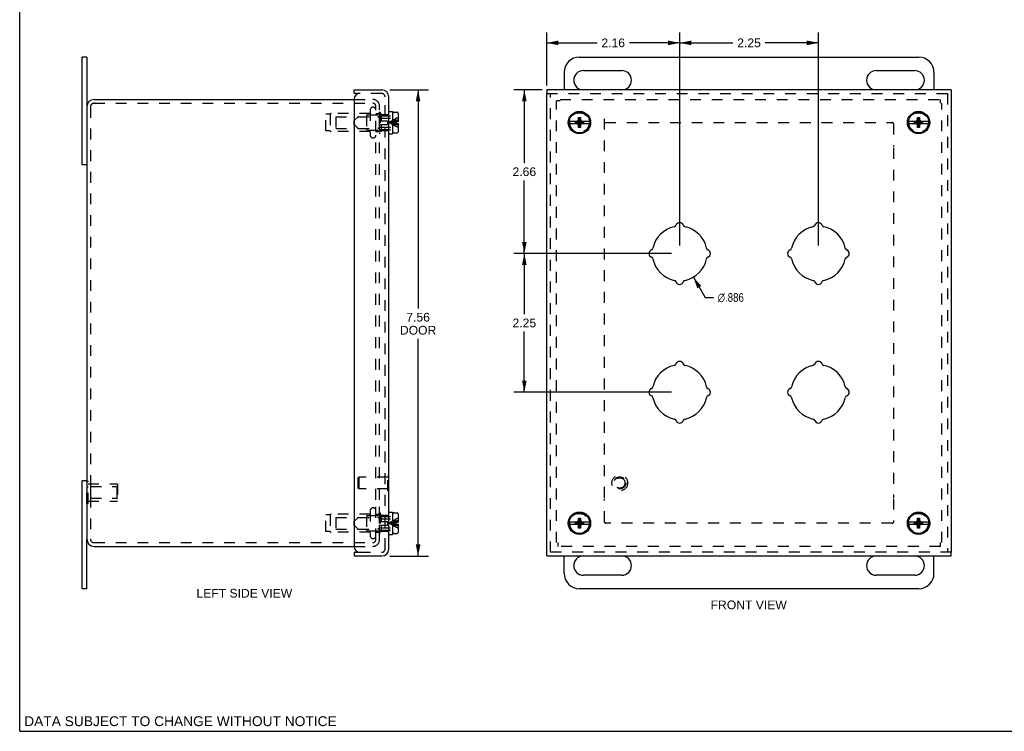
# Model space of a CAD drawing. Header units: inches. Extents: x 0 to 31.9, y 0 to 20.7.
# Tile 1 of 3: x 0 to 16, y 0 to 11.5. Entities that reach past the tile are written whole.
import ezdxf

# ---------------------------------------------------------------- set-up
doc = ezdxf.new("R2010")
doc.units = ezdxf.units.IN
doc.header["$LTSCALE"] = 1.75673
doc.header["$MEASUREMENT"] = 0
doc.linetypes.add('HIDDEN', pattern=[0.2, 0.1, -0.1])
doc.layers.get('0').update_dxf_attribs({"linetype": 'CONTINUOUS'})
for name, color, linetype in [('DEFAULT_2', 8, 'HIDDEN'), ('DIMENSIONS', 7, 'CONTINUOUS'), ('DOOR_ASSEMBLY', 7, 'CONTINUOUS')]:
    doc.layers.add(name, color=color, linetype=linetype)
doc.styles.get("Standard").update_dxf_attribs({"font": 'arial.ttf'})
doc.styles.add('TEXTSTYLE_1', font='gdt', dxfattribs={"width": 0.8})
doc.dimstyles.new('DIMSTYLE_1', dxfattribs={"dimtxt": 0.140914, "dimasz": 0.187886, "dimexe": 0.09, "dimexo": 0.07, "dimgap": 0.09, "dimtad": 0, "dimtih": 1, "dimtoh": 1, "dimdec": 3, "dimzin": 4, "dimdsep": 46, "dimtxsty": 'Standard', "dimblk": '_FILLED', "dimblk1": '_FILLED', "dimblk2": '_FILLED', "dimcen": 0.09, "dimadec": 3, "dimazin": 1, "dimtfac": 1, "dimtdec": 3, "dimtofl": 0, "dimtmove": 0, "dimatfit": 1, "dimldrblk": '_FILLED', "dimfxl": 0, "dimtolj": 1, "dimtzin": 4, "dimarcsym": 0})
doc.dimstyles.new('DIMSTYLE_2', dxfattribs={"dimtxt": 0.140914, "dimasz": 0.187886, "dimexe": 0.09, "dimexo": 0.07, "dimgap": 0.0375, "dimtad": 0, "dimtih": 1, "dimtoh": 1, "dimzin": 4, "dimdsep": 46, "dimtxsty": 'Standard', "dimblk": '_FILLED', "dimblk1": '_FILLED', "dimblk2": '_FILLED', "dimcen": 0.09, "dimadec": 3, "dimazin": 1, "dimtfac": 1, "dimtdec": 3, "dimtofl": 0, "dimtmove": 0, "dimatfit": 3, "dimldrblk": '_FILLED', "dimfxl": 0, "dimtolj": 1, "dimtzin": 4, "dimarcsym": 0})

# ---------------------------------------------------------------- blocks, each defined once
blk = doc.blocks.new('_FILLED')
at = {"color": 0, "linetype": 'ByBlock'}
blk.add_solid([(0, 0), (-1, 0.2), (-1, -0.2)], dxfattribs=at)
blk = doc.blocks.new('*D1')
at = {"layer": 'DIMENSIONS', "color": 2, "linetype": 'Continuous'}
for p, q in [((10.928, 7.368), (11.12, 7.038)), ((11.12, 7.038), (11.252, 7.038))]:
    blk.add_line(p, q, dxfattribs=at)
at = {"layer": 'DIMENSIONS', "color": 2, "linetype": 'Continuous', "xscale": 0.1878855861, "yscale": 0.1878855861, "zscale": 0.1878855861, "rotation": 120.2599769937}
blk.add_blockref('_FILLED', (10.928, 7.368), dxfattribs=at)
at = {"layer": 'DIMENSIONS', "color": 2, "linetype": 'Continuous', "insert": (11.323, 7.109), "char_height": 0.14091, "width": 0.57082, "attachment_point": 1, "line_spacing_factor": 0.9, "style": 'TEXTSTYLE_1'}
blk.add_mtext('{\\fgdt;n}\\fArial;.886', dxfattribs=at)
blk = doc.blocks.new('*D2')
at = {"layer": 'DIMENSIONS', "color": 2, "linetype": 'Continuous'}
for p, q in [((6.005, 10.407), (6.631, 10.407)), ((6.462, 10.407), (6.462, 6.859)), ((6.462, 2.844), (6.462, 6.366)), ((6.005, 2.844), (6.631, 2.844))]:
    blk.add_line(p, q, dxfattribs=at)
at = {"layer": 'DIMENSIONS', "color": 2, "linetype": 'Continuous', "xscale": 0.1878855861, "yscale": 0.1878855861, "zscale": 0.1878855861}
for p, rotation in [((6.462, 10.407), 90), ((6.462, 2.844), 270)]:
    blk.add_blockref('_FILLED', p, dxfattribs=dict(at, rotation=rotation))
at = {"layer": 'DIMENSIONS', "color": 2, "linetype": 'Continuous', "insert": (6.462, 6.789), "char_height": 0.1409, "width": 0.58985, "attachment_point": 2, "line_spacing_factor": 0.9}
blk.add_mtext('7.56\\PDOOR', dxfattribs=at)
blk = doc.blocks.new('*D13')
at = {"layer": 'DIMENSIONS', "color": 2, "linetype": 'Continuous'}
for p, q in [((8.477, 10.407), (8.016, 10.407)), ((8.185, 10.407), (8.185, 9.22)), ((8.185, 7.751), (8.185, 8.938)), ((10.573, 7.751), (8.016, 7.751))]:
    blk.add_line(p, q, dxfattribs=at)
at = {"layer": 'DIMENSIONS', "color": 2, "linetype": 'Continuous', "xscale": 0.1878855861, "yscale": 0.1878855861, "zscale": 0.1878855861}
for p, rotation in [((8.185, 10.407), 90), ((8.185, 7.751), 270)]:
    blk.add_blockref('_FILLED', p, dxfattribs=dict(at, rotation=rotation))
at = {"layer": 'DIMENSIONS', "color": 2, "linetype": 'Continuous', "insert": (8.185, 9.149), "char_height": 0.1409, "width": 0.38293, "attachment_point": 2, "line_spacing_factor": 0.9}
blk.add_mtext('2.66', dxfattribs=at)
blk = doc.blocks.new('*D14')
at = {"layer": 'DIMENSIONS', "color": 2, "linetype": 'Continuous'}
for p, q in [((8.548, 10.478), (8.548, 11.338)), ((10.705, 7.882), (10.705, 11.338)), ((8.548, 11.169), (9.365, 11.169)), ((10.705, 11.169), (9.889, 11.169))]:
    blk.add_line(p, q, dxfattribs=at)
at = {"layer": 'DIMENSIONS', "color": 2, "linetype": 'Continuous', "xscale": 0.1878855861, "yscale": 0.1878855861, "zscale": 0.1878855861, "rotation": 180}
blk.add_blockref('_FILLED', (8.548, 11.169), dxfattribs=at)
at = {"layer": 'DIMENSIONS', "color": 2, "linetype": 'Continuous', "xscale": 0.1878855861, "yscale": 0.1878855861, "zscale": 0.1878855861}
blk.add_blockref('_FILLED', (10.705, 11.169), dxfattribs=at)
at = {"layer": 'DIMENSIONS', "color": 2, "linetype": 'Continuous', "insert": (9.627, 11.24), "char_height": 0.1409, "width": 0.38293, "attachment_point": 2, "line_spacing_factor": 0.9}
blk.add_mtext('2.16', dxfattribs=at)
blk = doc.blocks.new('*D15')
at = {"layer": 'DIMENSIONS', "color": 2, "linetype": 'Continuous'}
for p, q in [((10.705, 7.882), (10.705, 11.338)), ((12.955, 7.882), (12.955, 11.338)), ((10.705, 11.169), (11.568, 11.169)), ((12.955, 11.169), (12.092, 11.169))]:
    blk.add_line(p, q, dxfattribs=at)
at = {"layer": 'DIMENSIONS', "color": 2, "linetype": 'Continuous', "xscale": 0.1878855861, "yscale": 0.1878855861, "zscale": 0.1878855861, "rotation": 180}
blk.add_blockref('_FILLED', (10.705, 11.169), dxfattribs=at)
at = {"layer": 'DIMENSIONS', "color": 2, "linetype": 'Continuous', "xscale": 0.1878855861, "yscale": 0.1878855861, "zscale": 0.1878855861}
blk.add_blockref('_FILLED', (12.955, 11.169), dxfattribs=at)
at = {"layer": 'DIMENSIONS', "color": 2, "linetype": 'Continuous', "insert": (11.83, 11.24), "char_height": 0.1409, "width": 0.38293, "attachment_point": 2, "line_spacing_factor": 0.9}
blk.add_mtext('2.25', dxfattribs=at)
blk = doc.blocks.new('*D16')
at = {"layer": 'DIMENSIONS', "color": 2, "linetype": 'Continuous'}
for p, q in [((10.573, 7.751), (8.016, 7.751)), ((8.185, 7.751), (8.185, 6.767)), ((8.185, 5.501), (8.185, 6.485)), ((10.573, 5.501), (8.016, 5.501))]:
    blk.add_line(p, q, dxfattribs=at)
at = {"layer": 'DIMENSIONS', "color": 2, "linetype": 'Continuous', "xscale": 0.1878855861, "yscale": 0.1878855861, "zscale": 0.1878855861}
for p, rotation in [((8.185, 7.751), 90), ((8.185, 5.501), 270)]:
    blk.add_blockref('_FILLED', p, dxfattribs=dict(at, rotation=rotation))
at = {"layer": 'DIMENSIONS', "color": 2, "linetype": 'Continuous', "insert": (8.185, 6.696), "char_height": 0.1409, "width": 0.38293, "attachment_point": 2, "line_spacing_factor": 0.9}
blk.add_mtext('2.25', dxfattribs=at)

msp = doc.modelspace()

# ---------------------------------------------------------------- linework, layer by layer
at = {"color": 7, "linetype": 'Continuous'}
for p, q in [((0, 0), (0, 20.6674)), ((1.0877, 10.9382), (1.0127, 10.9382)), ((1.0877, 10.9382), (1.0877, 10.1307)), ((9.0797, 10.9382), (14.5797, 10.9382)), ((9.1422, 10.7195), (9.7672, 10.7195)), ((13.8922, 10.7195), (14.5172, 10.7195)), ((8.8297, 10.6882), (8.8297, 10.407)), ((14.8297, 10.6882), (14.8297, 10.407)), ((9.7672, 10.407), (9.1422, 10.407)), ((14.5172, 10.407), (13.8922, 10.407)), ((1.0877, 9.1882), (1.0127, 9.1882)), ((1.0877, 4.0632), (1.0127, 4.0632)), ((1.0877, 2.3132), (1.0877, 3.1207)), ((8.8297, 2.5632), (8.8297, 2.8445)), ((9.1422, 2.8445), (9.7672, 2.8445)), ((13.8922, 2.8445), (14.5172, 2.8445)), ((14.8297, 2.5632), (14.8297, 2.8445)), ((9.7672, 2.532), (9.1422, 2.532)), ((14.5172, 2.532), (13.8922, 2.532)), ((1.0877, 2.3132), (1.0127, 2.3132)), ((14.5797, 2.3132), (9.0797, 2.3132)), ((0, 0), (31.9405, 0))]:
    msp.add_line(p, q, dxfattribs=at)
at = {"color": 3, "linetype": 'Continuous'}
for p, q in [((1.0127, 9.1882), (1.0127, 10.9382)), ((1.2077, 10.2507), (5.4257, 10.2507)), ((1.0877, 10.1307), (1.0877, 3.1207)), ((1.0127, 2.3132), (1.0127, 4.0632)), ((1.2077, 3.0007), (5.4257, 3.0007))]:
    msp.add_line(p, q, dxfattribs=at)
at = {"color": 7, "linetype": 'Continuous'}
for centre, radius, start, end in [((9.0797, 10.6882), 0.25, 90, 180), ((14.5797, 10.6882), 0.25, 0, 90), ((9.1422, 10.5632), 0.1562, 90, 270), ((9.7672, 10.5632), 0.1562, 270, 90), ((13.8922, 10.5632), 0.1562, 90, 270), ((14.5172, 10.5632), 0.1562, 270, 90), ((9.1422, 2.6882), 0.1562, 90, 270), ((9.7672, 2.6882), 0.1562, 270, 90), ((13.8922, 2.6882), 0.1562, 90, 270), ((14.5172, 2.6882), 0.1562, 270, 90), ((9.0797, 2.5632), 0.25, 180, 270), ((14.5797, 2.5632), 0.25, 270, 360)]:
    msp.add_arc(centre, radius, start, end, dxfattribs=at)
at = {"color": 3, "linetype": 'Continuous'}
for centre, start, end in [((1.2077, 10.1307), 90, 180), ((1.2077, 3.1207), 180, 270)]:
    msp.add_arc(centre, 0.12, start, end, dxfattribs=at)
at = {"layer": 'DEFAULT_2', "color": 8, "linetype": 'HIDDEN'}
for p, q in [((5.4257, 10.2507), (5.7227, 10.2507)), ((8.7047, 3.0607), (8.7047, 10.2287)), ((8.7647, 10.2287), (8.7047, 10.2287)), ((8.7647, 10.2507), (14.9327, 10.2507)), ((14.9327, 10.1907), (14.9327, 10.2507)), ((1.1477, 10.1307), (1.1477, 3.1207)), ((1.2077, 10.1907), (5.7227, 10.1907)), ((5.6852, 10.0795), (5.6852, 9.672)), ((5.7777, 3.757), (5.7777, 10.1387)), ((5.8377, 3.757), (5.8377, 10.1387)), ((14.9547, 3.0607), (14.9547, 10.1907)), ((4.9652, 9.7407), (4.9652, 10.0107)), ((5.0342, 10.0107), (4.9652, 10.0107)), ((5.0342, 10.0107), (5.0342, 9.7407)), ((5.6852, 10.0217), (5.0521, 10.0217)), ((5.1277, 9.9707), (5.1277, 9.7807)), ((5.1277, 9.9707), (5.6277, 9.9707)), ((5.6277, 9.9907), (5.6277, 9.7607)), ((5.6377, 10.0007), (5.8477, 10.0007)), ((5.7777, 10.0217), (5.8197, 10.0217)), ((5.8297, 10.0457), (5.8297, 9.7057)), ((5.8297, 10.0457), (5.8477, 10.0457)), ((5.8477, 10.0457), (5.8477, 9.7057)), ((9.486, 3.79), (9.486, 10.0117)), ((5.1277, 9.7807), (5.6277, 9.7807)), ((5.6377, 9.7507), (5.8477, 9.7507)), ((9.494, 9.8757), (14.1535, 9.8757)), ((14.1735, 9.8557), (14.1735, 9.4795)), ((5.0342, 9.7407), (4.9652, 9.7407)), ((5.6852, 9.7297), (5.0521, 9.7297)), ((5.7777, 9.7297), (5.8197, 9.7297)), ((5.8297, 9.7057), (5.8477, 9.7057)), ((14.1735, 9.4615), (14.1735, 3.79)), ((1.0873, 3.6956), (1.0873, 4.0558)), ((1.0873, 4.0558), (1.1083, 4.0558)), ((1.1083, 3.6956), (1.1083, 4.0558)), ((1.1083, 4.0157), (1.5873, 4.0157)), ((1.5873, 4.0157), (1.5873, 3.7357)), ((1.0873, 3.9658), (1.1083, 3.9658)), ((1.1498, 3.9707), (1.5773, 3.9707)), ((1.1498, 3.9707), (1.1498, 3.7807)), ((1.5773, 3.9707), (1.5873, 3.9807)), ((1.5773, 3.9707), (1.5773, 3.7807)), ((1.0873, 3.7856), (1.1083, 3.7856)), ((1.0873, 3.6956), (1.1083, 3.6956)), ((1.1083, 3.7357), (1.5873, 3.7357)), ((1.1498, 3.7807), (1.5773, 3.7807)), ((1.5773, 3.7807), (1.5873, 3.7707)), ((5.7777, 3.1127), (5.7777, 3.7568)), ((5.8377, 3.1127), (5.8377, 3.7568)), ((9.486, 3.3957), (9.486, 3.772)), ((14.1735, 3.774), (14.1735, 3.3957)), ((5.6852, 3.5217), (5.0521, 3.5217)), ((5.6852, 3.5795), (5.6852, 3.172)), ((5.7777, 3.5217), (5.8197, 3.5217)), ((5.8297, 3.5457), (5.8477, 3.5457)), ((5.8297, 3.5457), (5.8297, 3.2057)), ((5.8477, 3.5457), (5.8477, 3.2057)), ((5.0342, 3.5107), (4.9652, 3.5107)), ((4.9652, 3.2407), (4.9652, 3.5107)), ((5.0342, 3.5107), (5.0342, 3.2407)), ((5.1277, 3.4707), (5.6277, 3.4707)), ((5.1277, 3.4707), (5.1277, 3.2807)), ((5.6277, 3.4907), (5.6277, 3.2607)), ((5.6377, 3.5007), (5.8477, 3.5007)), ((14.1535, 3.3757), (9.506, 3.3757)), ((5.0342, 3.2407), (4.9652, 3.2407)), ((5.6852, 3.2297), (5.0521, 3.2297)), ((5.1277, 3.2807), (5.6277, 3.2807)), ((5.6377, 3.2507), (5.8477, 3.2507)), ((5.7777, 3.2297), (5.8197, 3.2297)), ((5.8297, 3.2057), (5.8477, 3.2057)), ((1.2077, 3.0607), (5.7227, 3.0607)), ((5.7227, 3.0607), (5.7257, 3.0607)), ((8.7267, 3.0607), (8.7267, 3.0007)), ((14.9327, 3.0007), (14.9327, 3.0607)), ((5.4257, 3.0007), (5.7257, 3.0007)), ((14.9327, 3.0007), (8.7267, 3.0007))]:
    msp.add_line(p, q, dxfattribs=at)
for centre in [(9.0797, 9.8757), (14.5797, 9.8757), (9.0797, 3.3757), (14.5797, 3.3757)]:
    msp.add_circle(centre, 0.1585, dxfattribs=at)
for centre, radius, start, end in [((5.7257, 10.1387), 0.112, 0, 90), ((1.2077, 10.1307), 0.06, 90, 180), ((5.7314, 10.0795), 0.0462, 0, 180), ((5.7257, 10.1387), 0.052, 0, 90), ((5.0521, 10.0017), 0.02, 90, 153.25632), ((5.6377, 9.9907), 0.01, 90, 180.00003), ((5.8197, 10.0317), 0.01, 270, 359.99996), ((5.6377, 9.7607), 0.01, 179.99997, 270), ((14.1535, 9.8557), 0.02, 0, 90), ((5.0521, 9.7497), 0.02, 206.74368, 270), ((5.7314, 9.672), 0.0462, 180, 360), ((5.8197, 9.7197), 0.01, 0.00004, 90), ((5.0521, 3.5017), 0.02, 90, 153.25632), ((5.7314, 3.5795), 0.0462, 0, 180), ((5.8197, 3.5317), 0.01, 270, 359.99996), ((5.6377, 3.4907), 0.01, 90, 180.00003), ((9.506, 3.3957), 0.02, 180, 270), ((14.1535, 3.3957), 0.02, 270, 360), ((5.0521, 3.2497), 0.02, 206.74368, 270), ((5.6377, 3.2607), 0.01, 179.99997, 270), ((5.8197, 3.2197), 0.01, 0.00004, 90), ((1.2077, 3.1207), 0.06, 180, 270), ((5.7314, 3.172), 0.0462, 180, 360), ((5.7257, 3.1127), 0.112, 270, 360), ((5.7257, 3.1127), 0.052, 270, 360)]:
    msp.add_arc(centre, radius, start, end, dxfattribs=at)
at = {"layer": 'DOOR_ASSEMBLY', "color": 7, "linetype": 'Continuous'}
for p, q in [((5.4257, 10.347), (5.4257, 10.407)), ((8.5485, 10.407), (8.5485, 10.347)), ((15.111, 10.407), (15.111, 10.347)), ((5.5157, 10.347), (5.4257, 10.347)), ((5.9857, 10.0567), (6.0482, 10.0567)), ((6.0482, 10.0567), (6.0482, 9.6947)), ((6.0482, 9.9487), (6.0532, 9.9487)), ((6.0532, 9.7237), (6.0532, 10.0277)), ((6.0682, 10.0427), (6.1212, 10.0427)), ((6.1362, 10.0277), (6.1362, 9.8922)), ((9.0327, 9.8922), (9.0521, 9.9034)), ((9.0521, 9.9034), (9.0632, 9.9227)), ((9.0521, 9.848), (9.1074, 9.9034)), ((9.1074, 9.848), (9.0521, 9.9034)), ((9.0632, 9.7957), (9.0962, 9.9557)), ((9.0632, 9.9227), (9.0632, 9.9557)), ((9.0962, 9.7957), (9.0632, 9.9557)), ((9.0632, 9.9557), (9.0962, 9.9557)), ((9.0632, 9.8287), (9.0962, 9.9227)), ((9.0962, 9.8287), (9.0632, 9.9227)), ((9.0962, 9.9557), (9.0962, 9.9227)), ((9.0962, 9.9227), (9.1074, 9.9034)), ((9.1074, 9.9034), (9.1267, 9.8922)), ((14.5327, 9.8922), (14.5521, 9.9034)), ((14.5521, 9.9034), (14.5632, 9.9227)), ((14.5521, 9.848), (14.6074, 9.9034)), ((14.5521, 9.9034), (14.6074, 9.848)), ((14.5632, 9.7957), (14.5962, 9.9557)), ((14.5632, 9.9227), (14.5632, 9.9557)), ((14.5632, 9.9557), (14.5962, 9.9557)), ((14.5962, 9.7957), (14.5632, 9.9557)), ((14.5632, 9.8287), (14.5962, 9.9227)), ((14.5962, 9.8287), (14.5632, 9.9227)), ((14.5962, 9.9557), (14.5962, 9.9227)), ((14.5962, 9.9227), (14.6074, 9.9034)), ((14.6074, 9.9034), (14.6267, 9.8922)), ((6.0482, 9.8027), (6.0532, 9.8027)), ((6.1032, 9.8922), (6.1032, 9.8592)), ((6.1032, 9.8922), (6.1362, 9.8922)), ((6.1032, 9.8592), (6.1362, 9.8592)), ((6.1362, 9.8592), (6.1362, 9.7237)), ((9.0472, 9.8922), (8.9136, 9.8922)), ((8.9136, 9.8592), (9.0472, 9.8592)), ((9.015, 9.8624), (9.015, 9.8891)), ((9.015, 9.8891), (9.1445, 9.8624)), ((9.015, 9.8891), (9.0417, 9.8891)), ((9.015, 9.8624), (9.1445, 9.8891)), ((9.0417, 9.8624), (9.015, 9.8624)), ((9.0521, 9.848), (9.0327, 9.8592)), ((9.0417, 9.8891), (9.0472, 9.8922)), ((9.0417, 9.8624), (9.1178, 9.8891)), ((9.0417, 9.8891), (9.1178, 9.8624)), ((9.0472, 9.8592), (9.0417, 9.8624)), ((9.0632, 9.8287), (9.0521, 9.848)), ((9.0632, 9.7957), (9.0632, 9.8287)), ((9.0962, 9.7957), (9.0632, 9.7957)), ((9.1074, 9.848), (9.0962, 9.8287)), ((9.0962, 9.8287), (9.0962, 9.7957)), ((9.1267, 9.8592), (9.1074, 9.848)), ((9.1123, 9.8922), (9.1178, 9.8891)), ((9.2459, 9.8922), (9.1123, 9.8922)), ((9.1178, 9.8624), (9.1123, 9.8592)), ((9.1123, 9.8592), (9.2459, 9.8592)), ((9.1178, 9.8891), (9.1445, 9.8891)), ((9.1445, 9.8624), (9.1178, 9.8624)), ((9.1445, 9.8891), (9.1445, 9.8624)), ((14.5472, 9.8922), (14.4136, 9.8922)), ((14.4136, 9.8592), (14.5472, 9.8592)), ((14.515, 9.8624), (14.515, 9.8891)), ((14.515, 9.8624), (14.6445, 9.8891)), ((14.515, 9.8891), (14.5417, 9.8891)), ((14.515, 9.8891), (14.6445, 9.8624)), ((14.5417, 9.8624), (14.515, 9.8624)), ((14.5521, 9.848), (14.5327, 9.8592)), ((14.5417, 9.8891), (14.5472, 9.8922)), ((14.5417, 9.8624), (14.6178, 9.8891)), ((14.5417, 9.8891), (14.6178, 9.8624)), ((14.5472, 9.8592), (14.5417, 9.8624)), ((14.5632, 9.8287), (14.5521, 9.848)), ((14.5632, 9.7957), (14.5632, 9.8287)), ((14.5962, 9.7957), (14.5632, 9.7957)), ((14.6074, 9.848), (14.5962, 9.8287)), ((14.5962, 9.8287), (14.5962, 9.7957)), ((14.6267, 9.8592), (14.6074, 9.848)), ((14.7459, 9.8922), (14.6123, 9.8922)), ((14.6123, 9.8922), (14.6178, 9.8891)), ((14.6178, 9.8624), (14.6123, 9.8592)), ((14.6123, 9.8592), (14.7459, 9.8592)), ((14.6178, 9.8891), (14.6445, 9.8891)), ((14.6445, 9.8624), (14.6178, 9.8624)), ((14.6445, 9.8891), (14.6445, 9.8624)), ((5.9857, 9.6947), (6.0482, 9.6947)), ((6.0682, 9.7087), (6.1212, 9.7087)), ((5.9897, 4.1575), (5.9857, 4.1575)), ((5.9897, 3.9015), (5.9897, 4.1575)), ((5.9897, 3.9015), (5.9857, 3.9015)), ((5.9857, 3.5567), (6.0482, 3.5567)), ((6.0482, 3.5567), (6.0482, 3.1947)), ((6.0532, 3.2237), (6.0532, 3.5277)), ((6.0682, 3.5427), (6.1212, 3.5427)), ((6.1362, 3.5277), (6.1362, 3.3922)), ((6.0482, 3.4487), (6.0532, 3.4487)), ((6.1032, 3.3922), (6.1362, 3.3922)), ((6.1032, 3.3922), (6.1032, 3.3592)), ((6.1032, 3.3592), (6.1362, 3.3592)), ((6.1362, 3.3592), (6.1362, 3.2237)), ((9.0472, 3.3922), (8.9136, 3.3922)), ((8.9136, 3.3592), (9.0472, 3.3592)), ((9.015, 3.3891), (9.1445, 3.3624)), ((9.015, 3.3891), (9.0417, 3.3891)), ((9.015, 3.3624), (9.015, 3.3891)), ((9.015, 3.3624), (9.1445, 3.3891)), ((9.0417, 3.3624), (9.015, 3.3624)), ((9.0327, 3.3922), (9.0521, 3.4034)), ((9.0521, 3.348), (9.0327, 3.3592)), ((9.0417, 3.3891), (9.0472, 3.3922)), ((9.0417, 3.3891), (9.1178, 3.3624)), ((9.0417, 3.3624), (9.1178, 3.3891)), ((9.0472, 3.3592), (9.0417, 3.3624)), ((9.0521, 3.4034), (9.0632, 3.4227)), ((9.0521, 3.4034), (9.1074, 3.348)), ((9.0521, 3.348), (9.1074, 3.4034)), ((9.0962, 3.2957), (9.0632, 3.4557)), ((9.0632, 3.4557), (9.0962, 3.4557)), ((9.0632, 3.4227), (9.0632, 3.4557)), ((9.0632, 3.2957), (9.0962, 3.4557)), ((9.0962, 3.3287), (9.0632, 3.4227)), ((9.0632, 3.3287), (9.0962, 3.4227)), ((9.0962, 3.4557), (9.0962, 3.4227)), ((9.0962, 3.4227), (9.1074, 3.4034)), ((9.1074, 3.4034), (9.1267, 3.3922)), ((9.1267, 3.3592), (9.1074, 3.348)), ((9.1123, 3.3922), (9.1178, 3.3891)), ((9.2459, 3.3922), (9.1123, 3.3922)), ((9.1178, 3.3624), (9.1123, 3.3592)), ((9.1123, 3.3592), (9.2459, 3.3592)), ((9.1178, 3.3891), (9.1445, 3.3891)), ((9.1445, 3.3624), (9.1178, 3.3624)), ((9.1445, 3.3891), (9.1445, 3.3624)), ((14.5472, 3.3922), (14.4136, 3.3922)), ((14.4136, 3.3592), (14.5472, 3.3592)), ((14.515, 3.3624), (14.6445, 3.3891)), ((14.515, 3.3891), (14.5417, 3.3891)), ((14.515, 3.3891), (14.6445, 3.3624)), ((14.515, 3.3624), (14.515, 3.3891)), ((14.5417, 3.3624), (14.515, 3.3624)), ((14.5327, 3.3922), (14.5521, 3.4034)), ((14.5521, 3.348), (14.5327, 3.3592)), ((14.5417, 3.3891), (14.5472, 3.3922)), ((14.5417, 3.3891), (14.6178, 3.3624)), ((14.5417, 3.3624), (14.6178, 3.3891)), ((14.5472, 3.3592), (14.5417, 3.3624)), ((14.5521, 3.4034), (14.5632, 3.4227)), ((14.5521, 3.4034), (14.6074, 3.348)), ((14.5521, 3.348), (14.6074, 3.4034)), ((14.5632, 3.4557), (14.5962, 3.4557)), ((14.5962, 3.2957), (14.5632, 3.4557)), ((14.5632, 3.4227), (14.5632, 3.4557)), ((14.5632, 3.2957), (14.5962, 3.4557)), ((14.5962, 3.3287), (14.5632, 3.4227)), ((14.5632, 3.3287), (14.5962, 3.4227)), ((14.5962, 3.4557), (14.5962, 3.4227)), ((14.5962, 3.4227), (14.6074, 3.4034)), ((14.6074, 3.4034), (14.6267, 3.3922)), ((14.6267, 3.3592), (14.6074, 3.348)), ((14.7459, 3.3922), (14.6123, 3.3922)), ((14.6123, 3.3922), (14.6178, 3.3891)), ((14.6178, 3.3624), (14.6123, 3.3592)), ((14.6123, 3.3592), (14.7459, 3.3592)), ((14.6178, 3.3891), (14.6445, 3.3891)), ((14.6445, 3.3624), (14.6178, 3.3624)), ((14.6445, 3.3891), (14.6445, 3.3624)), ((5.9857, 3.1947), (6.0482, 3.1947)), ((6.0482, 3.3027), (6.0532, 3.3027)), ((6.0682, 3.2087), (6.1212, 3.2087)), ((9.0632, 3.3287), (9.0521, 3.348)), ((9.0632, 3.2957), (9.0632, 3.3287)), ((9.0962, 3.2957), (9.0632, 3.2957)), ((9.1074, 3.348), (9.0962, 3.3287)), ((9.0962, 3.3287), (9.0962, 3.2957)), ((14.5632, 3.3287), (14.5521, 3.348)), ((14.5632, 3.2957), (14.5632, 3.3287)), ((14.5962, 3.2957), (14.5632, 3.2957)), ((14.6074, 3.348), (14.5962, 3.3287)), ((14.5962, 3.3287), (14.5962, 3.2957)), ((5.4257, 2.9045), (5.5157, 2.9045)), ((5.4257, 2.9045), (5.4257, 2.8445)), ((8.5485, 2.8445), (8.5485, 2.9045)), ((15.111, 2.8445), (15.111, 2.9045))]:
    msp.add_line(p, q, dxfattribs=at)
at = {"layer": 'DOOR_ASSEMBLY', "color": 3, "linetype": 'Continuous'}
for p, q in [((5.4257, 10.407), (5.8737, 10.407)), ((15.111, 10.407), (8.5485, 10.407)), ((5.4257, 10.257), (5.4257, 2.9945)), ((5.9857, 2.9565), (5.9857, 10.295)), ((8.5485, 2.9045), (8.5485, 10.347)), ((15.111, 10.347), (15.111, 2.9045)), ((5.4257, 2.8445), (5.8737, 2.8445)), ((8.5485, 2.8445), (15.111, 2.8445))]:
    msp.add_line(p, q, dxfattribs=at)
at = {"layer": 'DOOR_ASSEMBLY', "color": 8, "linetype": 'HIDDEN'}
for p, q in [((5.8737, 10.347), (5.5157, 10.347)), ((5.9257, 2.9565), (5.9257, 10.295)), ((8.5485, 10.347), (15.111, 10.347)), ((8.6085, 2.9045), (8.6085, 10.347)), ((15.051, 10.347), (15.051, 2.9045)), ((5.4262, 9.9087), (5.4828, 9.9653)), ((5.4262, 9.8427), (5.4262, 9.9087)), ((5.4934, 9.9697), (5.807, 9.9697)), ((5.8298, 9.9531), (5.8176, 9.9653)), ((5.8382, 9.9962), (5.8607, 10.0187)), ((5.8382, 9.9057), (5.8382, 9.9962)), ((5.8382, 9.9857), (6.0482, 9.9857)), ((5.8382, 9.9057), (5.9682, 9.9057)), ((5.8404, 9.9487), (6.0482, 9.9487)), ((5.8607, 10.0187), (5.8607, 9.9057)), ((5.8607, 10.0057), (5.9857, 10.0057)), ((5.9682, 9.9057), (5.9682, 9.8457)), ((5.4262, 9.8427), (5.4828, 9.7861)), ((5.4934, 9.7817), (5.807, 9.7817)), ((5.8298, 9.7983), (5.8176, 9.7861)), ((5.8382, 9.7552), (5.8382, 9.8457)), ((5.8382, 9.8457), (5.9682, 9.8457)), ((5.8382, 9.7657), (6.0482, 9.7657)), ((5.8382, 9.7552), (5.8607, 9.7327)), ((5.8404, 9.8027), (6.0482, 9.8027)), ((5.8607, 9.8457), (5.8607, 9.7327)), ((5.8607, 9.7457), (5.9857, 9.7457)), ((6.0677, 9.8851), (6.0502, 9.8829)), ((6.0677, 9.8663), (6.0502, 9.8685)), ((5.9857, 4.1575), (5.9717, 4.1575)), ((5.9717, 3.9015), (5.9717, 4.1575)), ((5.4897, 4.1135), (5.4997, 4.1235)), ((5.4897, 3.9455), (5.4897, 4.1135)), ((5.9717, 4.1235), (5.4997, 4.1235)), ((5.4997, 4.1235), (5.4997, 3.9355)), ((5.4897, 3.9455), (5.4997, 3.9355)), ((5.9717, 3.9355), (5.4997, 3.9355)), ((5.9857, 3.9015), (5.9717, 3.9015)), ((5.8382, 3.4962), (5.8607, 3.5187)), ((5.8607, 3.5187), (5.8607, 3.4057)), ((5.4262, 3.4087), (5.4828, 3.4653)), ((5.4262, 3.3427), (5.4262, 3.4087)), ((5.4934, 3.4697), (5.807, 3.4697)), ((5.8298, 3.4531), (5.8176, 3.4653)), ((5.8382, 3.4057), (5.8382, 3.4962)), ((5.8382, 3.4857), (6.0482, 3.4857)), ((5.8382, 3.4057), (5.9682, 3.4057)), ((5.8404, 3.4487), (6.0482, 3.4487)), ((5.8607, 3.5057), (5.9857, 3.5057)), ((5.9682, 3.4057), (5.9682, 3.3457)), ((6.0677, 3.3851), (6.0502, 3.3829)), ((6.0677, 3.3663), (6.0502, 3.3685)), ((5.4262, 3.3427), (5.4828, 3.2861)), ((5.4934, 3.2817), (5.807, 3.2817)), ((5.8298, 3.2983), (5.8176, 3.2861)), ((5.8382, 3.3457), (5.9682, 3.3457)), ((5.8382, 3.2552), (5.8382, 3.3457)), ((5.8382, 3.2657), (6.0482, 3.2657)), ((5.8382, 3.2552), (5.8607, 3.2327)), ((5.8404, 3.3027), (6.0482, 3.3027)), ((5.8607, 3.3457), (5.8607, 3.2327)), ((5.8607, 3.2457), (5.9857, 3.2457)), ((5.5157, 2.9045), (5.8737, 2.9045)), ((15.111, 2.9045), (8.5485, 2.9045))]:
    msp.add_line(p, q, dxfattribs=at)
for points in [[(6.1362, 9.9227), (6.1124, 9.9164), (6.0891, 9.9095), (6.066, 9.9019), (6.0434, 9.8938), (6.0211, 9.8851), (5.9992, 9.8757)], [(6.066, 9.9204), (6.0434, 9.9065), (6.0211, 9.8916), (5.9992, 9.8757)], [(6.1362, 9.9034), (6.1124, 9.8997), (6.0891, 9.8956), (6.066, 9.8911), (6.0434, 9.8864), (6.0211, 9.8812), (5.9992, 9.8757)], [(6.1362, 9.9557), (6.1124, 9.945), (6.0891, 9.9332), (6.066, 9.9204)], [(6.0502, 9.8829), (6.033, 9.8807), (6.016, 9.8782), (5.9992, 9.8757)], [(6.0502, 9.8685), (6.033, 9.8708), (6.016, 9.8732), (5.9992, 9.8757)], [(6.066, 9.8603), (6.0434, 9.8651), (6.0211, 9.8702), (5.9992, 9.8757)], [(6.1362, 9.8287), (6.1124, 9.835), (6.0891, 9.8419), (6.066, 9.8495), (6.0434, 9.8576), (6.0211, 9.8664), (5.9992, 9.8757)], [(6.066, 9.8311), (6.0434, 9.8449), (6.0211, 9.8598), (5.9992, 9.8757)], [(6.1362, 9.848), (6.1124, 9.8518), (6.0891, 9.8558), (6.066, 9.8603)], [(6.1362, 9.7957), (6.1124, 9.8065), (6.0891, 9.8182), (6.066, 9.8311)], [(6.1032, 9.8891), (6.0853, 9.8871), (6.0677, 9.8851)], [(6.1032, 9.8624), (6.0853, 9.8643), (6.0677, 9.8663)], [(6.1362, 3.4227), (6.1124, 3.4164), (6.0891, 3.4095), (6.066, 3.4019), (6.0434, 3.3938), (6.0211, 3.3851), (5.9992, 3.3757)], [(6.066, 3.4204), (6.0434, 3.4065), (6.0211, 3.3916), (5.9992, 3.3757)], [(6.1362, 3.4034), (6.1124, 3.3997), (6.0891, 3.3956), (6.066, 3.3911), (6.0434, 3.3864), (6.0211, 3.3812), (5.9992, 3.3757)], [(6.0502, 3.3829), (6.033, 3.3807), (6.016, 3.3782), (5.9992, 3.3757)], [(6.0502, 3.3685), (6.033, 3.3708), (6.016, 3.3732), (5.9992, 3.3757)], [(6.066, 3.3603), (6.0434, 3.3651), (6.0211, 3.3702), (5.9992, 3.3757)], [(6.1362, 3.3287), (6.1124, 3.335), (6.0891, 3.3419), (6.066, 3.3495), (6.0434, 3.3576), (6.0211, 3.3664), (5.9992, 3.3757)], [(6.066, 3.3311), (6.0434, 3.3449), (6.0211, 3.3598), (5.9992, 3.3757)], [(6.1362, 3.4557), (6.1124, 3.445), (6.0891, 3.4332), (6.066, 3.4204)], [(6.1362, 3.348), (6.1124, 3.3518), (6.0891, 3.3558), (6.066, 3.3603)], [(6.1032, 3.3891), (6.0853, 3.3871), (6.0677, 3.3851)], [(6.1032, 3.3624), (6.0853, 3.3643), (6.0677, 3.3663)], [(6.1362, 3.2957), (6.1124, 3.3065), (6.0891, 3.3182), (6.066, 3.3311)]]:
    msp.add_lwpolyline(points, dxfattribs=at)
at = {"layer": 'DOOR_ASSEMBLY', "color": 7, "linetype": 'Continuous'}
for centre, radius in [((9.0797, 9.8757), 0.181), ((9.0797, 9.8757), 0.167), ((14.5797, 9.8757), 0.181), ((14.5797, 9.8757), 0.167), ((9.0797, 3.3757), 0.181), ((9.0797, 3.3757), 0.167), ((14.5797, 3.3757), 0.181), ((14.5797, 3.3757), 0.167)]:
    msp.add_circle(centre, radius, dxfattribs=at)
at = {"layer": 'DOOR_ASSEMBLY', "color": 8, "linetype": 'HIDDEN'}
for radius in [0.128, 0.0981, 0.094, 0.084]:
    msp.add_circle((9.7335, 4.0295), radius, dxfattribs=at)
at = {"layer": 'DOOR_ASSEMBLY', "color": 3, "linetype": 'Continuous'}
for centre, radius, start, end in [((5.8737, 10.295), 0.112, 0, 90), ((5.5157, 10.257), 0.09, 90, 180), ((10.7047, 7.7507), 0.443, 101.44242, 168.55758), ((10.6089, 8.2241), 0.04, 281.44242, 339.19898), ((10.7047, 8.1877), 0.0625, 20.80102, 159.19898), ((10.8006, 8.2241), 0.04, 200.80102, 258.55758), ((10.7047, 7.7507), 0.443, 11.44242, 78.55758), ((12.9547, 7.7507), 0.443, 101.44242, 168.55758), ((12.8589, 8.2241), 0.04, 281.44242, 339.19898), ((12.9547, 8.1877), 0.0625, 20.80102, 159.19898), ((13.0506, 8.2241), 0.04, 200.80102, 258.55758), ((12.9547, 7.7507), 0.443, 11.44242, 78.55758), ((10.2313, 7.8465), 0.04, 290.80102, 348.55758), ((11.1781, 7.8465), 0.04, 191.44242, 249.19898), ((12.4813, 7.8465), 0.04, 290.80102, 348.55758), ((13.4281, 7.8465), 0.04, 191.44242, 249.19898), ((10.2677, 7.7507), 0.0625, 110.80102, 249.19898), ((10.2313, 7.6549), 0.04, 11.44242, 69.19898), ((11.1781, 7.6549), 0.04, 110.80102, 168.55758), ((11.1417, 7.7507), 0.0625, 290.80102, 69.19898), ((12.5177, 7.7507), 0.0625, 110.80102, 249.19898), ((12.4813, 7.6549), 0.04, 11.44242, 69.19898), ((13.4281, 7.6549), 0.04, 110.80102, 168.55758), ((13.3917, 7.7507), 0.0625, 290.80102, 69.19898), ((10.7047, 7.7507), 0.443, 191.44242, 258.55758), ((10.7047, 7.7507), 0.443, 281.44242, 348.55758), ((12.9547, 7.7507), 0.443, 191.44242, 258.55758), ((12.9547, 7.7507), 0.443, 281.44242, 348.55758), ((10.6089, 7.2773), 0.04, 20.80102, 78.55758), ((10.7047, 7.3137), 0.0625, 200.80102, 339.19898), ((10.8006, 7.2773), 0.04, 101.44242, 159.19898), ((12.8589, 7.2773), 0.04, 20.80102, 78.55758), ((12.9547, 7.3137), 0.0625, 200.80102, 339.19898), ((13.0506, 7.2773), 0.04, 101.44242, 159.19898), ((10.7047, 5.5007), 0.443, 101.44242, 168.55758), ((10.6089, 5.9741), 0.04, 281.44242, 339.19898), ((10.7047, 5.9377), 0.0625, 20.80102, 159.19898), ((10.8006, 5.9741), 0.04, 200.80102, 258.55758), ((10.7047, 5.5007), 0.443, 11.44242, 78.55758), ((12.9547, 5.5007), 0.443, 101.44242, 168.55758), ((12.8589, 5.9741), 0.04, 281.44242, 339.19898), ((12.9547, 5.9377), 0.0625, 20.80102, 159.19898), ((13.0506, 5.9741), 0.04, 200.80102, 258.55758), ((12.9547, 5.5007), 0.443, 11.44242, 78.55758), ((10.2677, 5.5007), 0.0625, 110.80102, 249.19898), ((10.2313, 5.5965), 0.04, 290.80102, 348.55758), ((10.2313, 5.4049), 0.04, 11.44242, 69.19898), ((11.1781, 5.5965), 0.04, 191.44242, 249.19898), ((11.1781, 5.4049), 0.04, 110.80102, 168.55758), ((11.1417, 5.5007), 0.0625, 290.80102, 69.19898), ((12.5177, 5.5007), 0.0625, 110.80102, 249.19898), ((12.4813, 5.5965), 0.04, 290.80102, 348.55758), ((12.4813, 5.4049), 0.04, 11.44242, 69.19898), ((13.4281, 5.5965), 0.04, 191.44242, 249.19898), ((13.4281, 5.4049), 0.04, 110.80102, 168.55758), ((13.3917, 5.5007), 0.0625, 290.80102, 69.19898), ((10.7047, 5.5007), 0.443, 191.44242, 258.55758), ((10.7047, 5.5007), 0.443, 281.44242, 348.55758), ((12.9547, 5.5007), 0.443, 191.44242, 258.55758), ((12.9547, 5.5007), 0.443, 281.44242, 348.55758), ((10.6089, 5.0273), 0.04, 20.80102, 78.55758), ((10.7047, 5.0637), 0.0625, 200.80102, 339.19898), ((10.8006, 5.0273), 0.04, 101.44242, 159.19898), ((12.8589, 5.0273), 0.04, 20.80102, 78.55758), ((12.9547, 5.0637), 0.0625, 200.80102, 339.19898), ((13.0506, 5.0273), 0.04, 101.44242, 159.19898), ((5.5157, 2.9945), 0.09, 180, 270), ((5.8737, 2.9565), 0.112, 270, 360)]:
    msp.add_arc(centre, radius, start, end, dxfattribs=at)
at = {"layer": 'DOOR_ASSEMBLY', "color": 8, "linetype": 'HIDDEN'}
for centre, radius, start, end in [((5.8737, 10.295), 0.052, 0, 90), ((5.4934, 9.9547), 0.015, 90, 135), ((5.807, 9.9547), 0.015, 45.00006, 90), ((5.8404, 9.9637), 0.015, 225.00006, 270), ((5.4934, 9.7967), 0.015, 225, 270), ((5.807, 9.7967), 0.015, 270, 314.99994), ((5.8404, 9.7877), 0.015, 90, 134.99994), ((5.4934, 3.4547), 0.015, 90, 135), ((5.807, 3.4547), 0.015, 45.00006, 90), ((5.8404, 3.4637), 0.015, 225.00006, 270), ((5.4934, 3.2967), 0.015, 225, 270), ((5.807, 3.2967), 0.015, 270, 314.99994), ((5.8404, 3.2877), 0.015, 90, 134.99994), ((5.8737, 2.9565), 0.052, 270, 360)]:
    msp.add_arc(centre, radius, start, end, dxfattribs=at)
at = {"layer": 'DOOR_ASSEMBLY', "color": 7, "linetype": 'Continuous'}
for centre, start, end in [((6.0682, 10.0277), 90, 180), ((6.1212, 10.0277), 0, 90), ((6.0682, 9.7237), 180, 270), ((6.1212, 9.7237), 270, 360), ((6.0682, 3.5277), 90, 180), ((6.1212, 3.5277), 0, 90), ((6.0682, 3.2237), 180, 270), ((6.1212, 3.2237), 270, 360)]:
    msp.add_arc(centre, 0.015, start, end, dxfattribs=at)

# ---------------------------------------------------------------- texts
at = {"layer": 'DIMENSIONS', "color": 2, "linetype": 'Continuous', "attachment_point": 2, "line_spacing_factor": 0.9}
for s, insert, char_height, width in [('LEFT SIDE VIEW', (3.6437, 2.3108), 0.140914, 1.549532), ('FRONT VIEW', (11.8245, 2.1222), 0.14091, 1.23313), ('DATA SUBJECT TO CHANGE WITHOUT NOTICE', (2.6077, 0.244), 0.159703, 5.059431)]:
    msp.add_mtext(s, dxfattribs=dict(at, insert=insert, char_height=char_height, width=width))

# ---------------------------------------------------------------- dimensions: what is measured, and where the dimension line sits
at = {"layer": 'DIMENSIONS', "color": 2, "linetype": 'Continuous'}
for base, p1, p2, picture, middle in [((10.7047, 11.1694), (8.5485, 10.4085), (10.7047, 7.8122), '*D14', (9.6249, 11.1686)), ((12.9547, 11.1694), (10.7047, 7.8122), (12.9547, 7.8122), '*D15', (11.8285, 11.1686))]:
    dim = msp.add_linear_dim(base=base, p1=p1, p2=p2, dimstyle='DIMSTYLE_2', dxfattribs=at)
    dim.commit()
    dim.dimension.update_dxf_attribs({"geometry": picture, "text_midpoint": middle, "dimtype": 160})
dim = msp.add_linear_dim(base=(6.4622, 2.8445), p1=(5.9352, 10.407), p2=(5.9352, 2.8445), angle=270, text='<>\\PDOOR', dimstyle='DIMSTYLE_2', dxfattribs=at)
dim.commit()
dim.dimension.update_dxf_attribs({"geometry": '*D2', "text_midpoint": (6.4622, 6.6125), "dimtype": 160})
for base, p1, p2, picture, middle in [((8.1853, 7.7507), (8.547, 10.407), (10.6432, 7.7507), '*D13', (8.1836, 9.078)), ((8.1853, 5.5007), (10.6432, 7.7507), (10.6432, 5.5007), '*D16', (8.1841, 6.6249))]:
    dim = msp.add_linear_dim(base=base, p1=p1, p2=p2, angle=270, dimstyle='DIMSTYLE_2', dxfattribs=at)
    dim.commit()
    dim.dimension.update_dxf_attribs({"geometry": picture, "text_midpoint": middle, "dimtype": 160})
dim = msp.add_diameter_dim_2p(p1=(10.928, 7.3681), p2=(10.4815, 8.1333), text='%%c<>', dimstyle='DIMSTYLE_1', override={"dimpost": '<>'}, dxfattribs=at)
dim.commit()
dim.dimension.update_dxf_attribs({"geometry": '*D1', "text_midpoint": (11.6079, 7.0383), "dimtype": 163})

doc.saveas('drawing.dxf')
